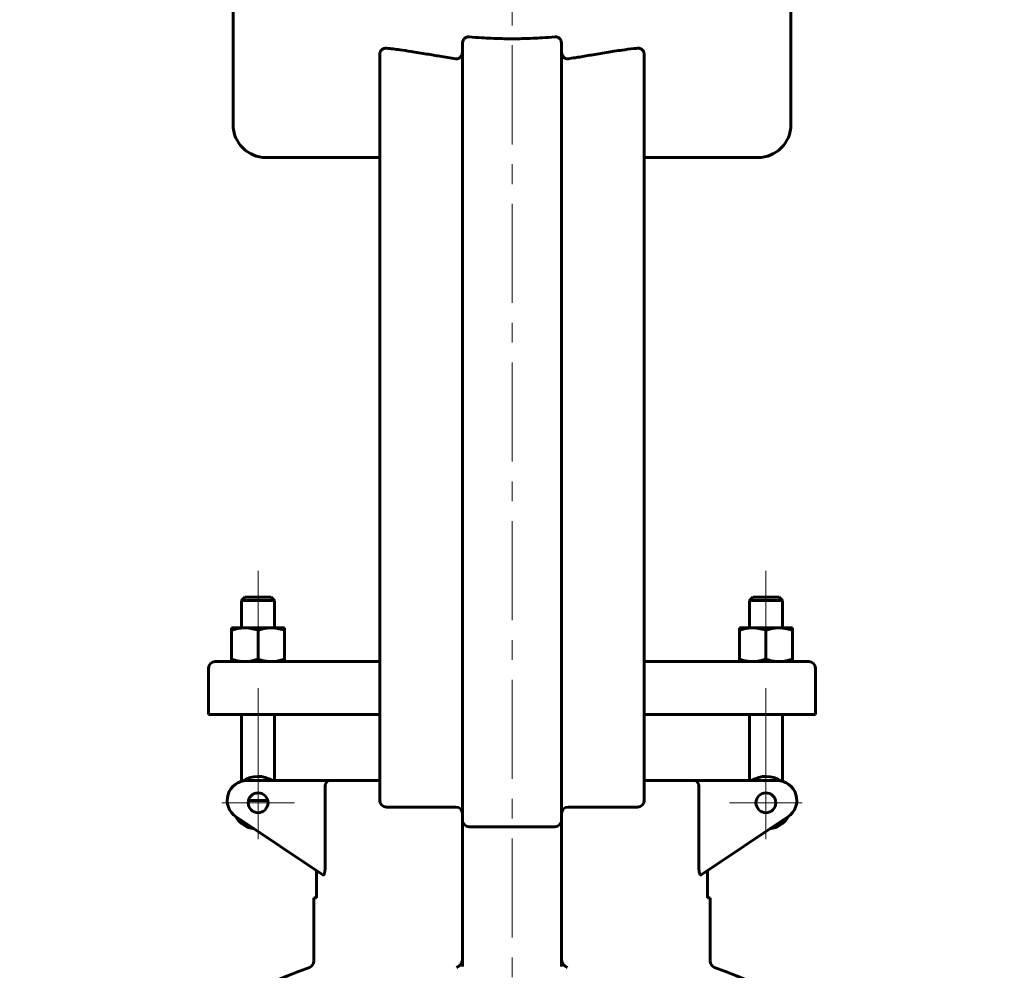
# Model space of a CAD drawing. Header units: millimetres. Extents: x 0 to 596, y -2 to 420.
# Tile 11 of 12: x 368 to 442, y 285 to 357. Entities that reach past the tile are written whole.
import ezdxf

# ---------------------------------------------------------------- set-up
doc = ezdxf.new("R2010")
doc.units = ezdxf.units.MM
doc.linetypes.add('K5LT_AXLED', pattern=[12, 7.5, -1.5, 1.5, -1.5])
doc.linetypes.add('K5LT_BASIC', pattern=[0])
doc.layers.add('Системный слой (1)', color=251, linetype='Continuous', true_color=0x6c6c6c)

# ---------------------------------------------------------------- blocks, each defined once
blk = doc.blocks.new('U41')
at = {"layer": 'Системный слой (1)', "color": 143, "linetype": 'K5LT_BASIC', "lineweight": 60, "true_color": 0x33acca}
for start, end in [(109.91702, 145.85207), (34.14794, 70.08297)]:
    blk.add_arc((404.966, 243.252), 45, start, end, dxfattribs=at)
blk = doc.blocks.new('U58')
at = {"layer": 'Системный слой (1)', "color": 143, "linetype": 'K5LT_BASIC', "lineweight": 60, "true_color": 0x33acca}
for p, q in [((386.365, 346.817), (394.966, 346.817)), ((414.966, 346.817), (423.568, 346.817))]:
    blk.add_line(p, q, dxfattribs=at)
blk = doc.blocks.new('U61')
at = {"layer": 'Системный слой (1)', "color": 30, "linetype": 'K5LT_AXLED', "lineweight": 18, "true_color": 0xff8000}
for q in [(385.759, 300.761), (383.009, 298.011), (388.509, 298.011), (385.759, 295.261)]:
    blk.add_line((385.759, 298.011), q, dxfattribs=at)
blk = doc.blocks.new('U63')
at = {"layer": 'Системный слой (1)', "color": 30, "linetype": 'K5LT_AXLED', "lineweight": 18, "true_color": 0xff8000}
for q in [(424.174, 300.761), (421.424, 298.011), (426.924, 298.011), (424.174, 295.261)]:
    blk.add_line((424.174, 298.011), q, dxfattribs=at)

msp = doc.modelspace()

# ---------------------------------------------------------------- linework, layer by layer
at = {"layer": 'Системный слой (1)', "color": 30, "linetype": 'K5LT_AXLED', "lineweight": 18, "true_color": 0xff8000}
for p, q in [((404.9665, 251.8166), (404.9665, 378.5666)), ((385.7593, 315.5666), (385.7593, 309.2416)), ((424.1737, 315.5666), (424.1737, 309.2416)), ((385.7593, 306.6916), (385.7593, 297.5723)), ((424.1737, 306.6916), (424.1737, 297.5723))]:
    msp.add_line(p, q, dxfattribs=at)
at = {"layer": 'Системный слой (1)', "color": 143, "linetype": 'K5LT_BASIC', "lineweight": 60, "true_color": 0x33acca}
for p, q in [((383.8652, 349.3166), (383.8652, 365.3166)), ((426.0678, 349.3166), (426.0678, 365.3166)), ((401.2165, 355.4209), (401.2165, 350.6667)), ((408.7165, 355.4209), (408.7165, 350.6667)), ((394.9665, 354.6242), (394.9665, 350.6667)), ((414.9665, 354.6242), (414.9665, 350.6667)), ((394.9665, 350.6667), (394.9665, 303.6916)), ((401.2165, 350.6667), (401.2165, 303.6916)), ((408.7165, 303.6916), (408.7165, 350.6667)), ((414.9665, 303.6916), (414.9665, 350.6667)), ((384.7593, 313.5666), (384.5093, 313.3166)), ((384.5093, 311.2416), (384.5093, 313.3166)), ((384.5093, 313.3166), (387.0093, 313.3166)), ((386.7593, 313.5666), (384.7593, 313.5666)), ((386.7593, 313.5666), (387.0093, 313.3166)), ((387.0093, 311.2416), (387.0093, 313.3166)), ((423.1737, 313.5666), (422.9237, 313.3166)), ((422.9237, 311.2416), (422.9237, 313.3166)), ((422.9237, 313.3166), (425.4237, 313.3166)), ((425.1737, 313.5666), (423.1737, 313.5666)), ((425.1737, 313.5666), (425.4237, 313.3166)), ((425.4237, 311.2416), (425.4237, 313.3166)), ((383.7593, 311.0629), (383.7593, 311.2416)), ((383.7593, 311.2416), (384.7593, 311.2416)), ((383.7593, 308.8702), (383.7593, 311.0629)), ((384.7593, 311.2416), (386.7593, 311.2416)), ((385.7593, 308.8702), (385.7593, 311.0629)), ((386.7593, 311.2416), (387.7593, 311.2416)), ((387.7593, 311.2416), (387.7593, 311.0629)), ((387.7593, 308.8702), (387.7593, 311.0629)), ((422.1737, 311.2416), (423.1737, 311.2416)), ((422.1737, 311.0629), (422.1737, 311.2416)), ((422.1737, 308.8702), (422.1737, 311.0629)), ((423.1737, 311.2416), (425.1737, 311.2416)), ((424.1737, 308.8702), (424.1737, 311.0629)), ((425.1737, 311.2416), (426.1737, 311.2416)), ((426.1737, 311.2416), (426.1737, 311.0629)), ((426.1737, 308.8702), (426.1737, 311.0629)), ((384.9133, 308.6916), (382.5093, 308.6916)), ((383.7593, 308.6916), (383.7593, 308.8702)), ((394.9665, 308.6916), (384.9133, 308.6916)), ((387.7593, 308.8702), (387.7593, 308.6916)), ((425.0197, 308.6916), (414.9665, 308.6916)), ((422.1737, 308.6916), (422.1737, 308.8702)), ((427.4237, 308.6916), (425.0197, 308.6916)), ((426.1737, 308.8702), (426.1737, 308.6916)), ((382.0093, 304.6916), (382.0093, 308.1916)), ((427.9237, 304.6916), (427.9237, 308.1916)), ((382.0093, 304.6916), (384.7831, 304.6916)), ((384.5093, 299.6341), (384.5093, 304.6916)), ((384.7831, 304.6916), (394.9665, 304.6916)), ((387.0093, 299.6916), (387.0093, 304.6916)), ((414.9665, 304.6916), (425.1499, 304.6916)), ((422.9237, 299.6916), (422.9237, 304.6916)), ((425.1499, 304.6916), (427.9237, 304.6916)), ((425.4237, 299.6341), (425.4237, 304.6916)), ((394.9665, 303.6916), (394.9665, 298.1916)), ((401.2165, 303.6916), (401.2165, 296.6916)), ((408.7165, 296.6916), (408.7165, 303.6916)), ((414.9665, 298.1916), (414.9665, 303.6916)), ((391.1824, 299.6916), (384.9206, 299.6916)), ((394.9665, 299.6916), (391.1824, 299.6916)), ((418.7505, 299.6916), (414.9665, 299.6916)), ((425.0123, 299.6916), (418.7505, 299.6916)), ((390.8243, 299.1916), (390.8243, 293.0539)), ((419.1086, 293.0539), (419.1086, 299.1916)), ((386.4873, 298.1916), (385.0314, 298.1916)), ((395.4665, 297.6916), (400.7165, 297.6916)), ((409.2165, 297.6916), (414.4665, 297.6916)), ((384.0886, 296.9435), (390.6574, 292.5643)), ((401.2165, 296.6916), (401.2165, 285.6337)), ((408.7165, 285.6337), (408.7165, 296.6916)), ((419.2756, 292.5643), (425.8444, 296.9435)), ((401.7165, 296.1916), (408.2165, 296.1916)), ((390.1763, 292.885), (390.1763, 290.8166)), ((419.7567, 290.8166), (419.7567, 292.885)), ((390.1763, 290.8166), (389.9665, 290.8166)), ((389.9665, 286.0307), (389.9665, 290.8166)), ((419.9665, 290.8166), (419.7567, 290.8166)), ((419.9665, 286.0307), (419.9665, 290.8166))]:
    msp.add_line(p, q, dxfattribs=at)
for centre in [(385.7593, 298.0111), (424.1737, 298.0111)]:
    msp.add_circle(centre, 0.75, dxfattribs=at)
for centre, radius, start, end in [((386.3652, 349.3166), 2.5, 180, 270), ((423.5678, 349.3166), 2.5, 270, 0), ((382.5093, 308.1916), 0.5, 90, 180), ((427.4237, 308.1916), 0.5, 0, 90), ((384.9206, 298.1916), 1.5, 90, 236.309932), ((385.7593, 298.0111), 2, 57.164742, 124.279557), ((424.1737, 298.0111), 2, 55.720443, 122.835258), ((425.0123, 298.1916), 1.5, 303.690068, 90), ((395.4665, 298.1916), 0.5, 180, 270), ((414.4665, 298.1916), 0.5, 270, 0), ((400.7165, 297.1916), 0.5, 0, 90), ((409.2165, 297.1916), 0.5, 90, 180), ((385.7593, 298.0111), 2, 211.432739, 261.144264), ((401.7165, 296.6916), 0.5, 180, 270), ((408.2165, 296.6916), 0.5, 270, 0), ((424.1737, 298.0111), 2, 278.855736, 328.567261), ((389.4665, 286.0307), 0.5, 289.91705, 0), ((420.4665, 286.0307), 0.5, 180, 250.08295)]:
    msp.add_arc(centre, radius, start, end, dxfattribs=at)
for points, knots in [([(401.2165, 355.4209), (401.2165, 355.4618), (401.2242, 355.5465), (401.2524, 355.6378), (401.2816, 355.6988), (401.3007, 355.7325), (401.3248, 355.7678), (401.3582, 355.8085), (401.3994, 355.8479), (401.4502, 355.8844), (401.4992, 355.9106), (401.558, 355.9329), (401.6295, 355.9484), (401.6862, 355.9494), (401.7165, 355.9469)], [0, 0, 0, 0, 2.2400632, 4.6106339, 5.1878413, 5.9422332, 6.7298454, 7.5324129, 8.8287939, 9.8545143, 10.9734483, 11.8831384, 13.3201707, 15, 15, 15, 15]), ([(404.9665, 355.803), (404.7041, 355.803), (404.1749, 355.809), (403.4118, 355.8347), (402.5872, 355.879), (402.0331, 355.9202), (401.7165, 355.9469)], [0, 0, 0, 0, 1.6389081, 3.3311725, 4.8822207, 7, 7, 7, 7]), ([(404.9665, 355.803), (405.2289, 355.803), (405.7581, 355.809), (406.5212, 355.8347), (407.3457, 355.879), (407.8999, 355.9202), (408.2165, 355.9469)], [0, 0, 0, 0, 1.6389081, 3.3311725, 4.8822207, 7, 7, 7, 7]), ([(408.2165, 355.9469), (408.2403, 355.9489), (408.2805, 355.949), (408.3393, 355.9411), (408.3878, 355.9283), (408.433, 355.9105), (408.4812, 355.8855), (408.5338, 355.8485), (408.5845, 355.7985), (408.6298, 355.7388), (408.6679, 355.669), (408.7058, 355.5617), (408.7165, 355.4766), (408.7165, 355.4209)], [0, 0, 0, 0, 1.2318583, 2.0639325, 3.0558046, 3.81374, 4.5646883, 5.845173, 7.1089637, 8.2089941, 9.6743403, 11.1604164, 14, 14, 14, 14]), ([(394.9665, 354.6242), (394.9665, 354.6531), (394.9702, 354.6967), (394.9828, 354.7537), (394.9965, 354.7962), (395.0146, 354.8384), (395.0376, 354.8801), (395.0663, 354.9208), (395.0999, 354.9587), (395.1415, 354.996), (395.1913, 355.0301), (395.2496, 355.0584), (395.3068, 355.0766), (395.3792, 355.0899), (395.4315, 355.0906), (395.4665, 355.0872)], [0, 0, 0, 0, 1.6860972, 2.5462307, 3.4297091, 4.3250275, 5.2850189, 6.2980258, 7.3601477, 8.4187572, 9.7990765, 11.1895839, 12.5903162, 13.7007284, 16, 16, 16, 16]), ([(395.4665, 355.0872), (395.7998, 355.0552), (396.4156, 354.9819), (397.4343, 354.8319), (398.4458, 354.6639), (399.576, 354.4712), (400.312, 354.3511), (400.7165, 354.2898)], [0, 0, 0, 0, 1.5959001, 2.9160658, 4.7385274, 6.2214124, 8, 8, 8, 8]), ([(400.7165, 354.2898), (400.7408, 354.2861), (400.7778, 354.2839), (400.8269, 354.288), (400.8631, 354.2946), (400.8984, 354.3047), (400.9324, 354.3182), (400.9648, 354.3347), (400.995, 354.3537), (401.026, 354.3772), (401.0605, 354.4088), (401.1016, 354.4561), (401.1413, 354.5176), (401.1734, 354.5877), (401.1943, 354.6531), (401.2116, 354.7339), (401.2165, 354.7927), (401.2165, 354.8323)], [0, 0, 0, 0, 1.6020014, 2.4002761, 3.194604, 3.9870302, 4.7766321, 5.5649876, 6.3317076, 7.0786544, 8.0663296, 9.3396718, 11.0934561, 12.7400321, 14.2543614, 15.4719667, 18, 18, 18, 18]), ([(408.7165, 354.8323), (408.7165, 354.7823), (408.725, 354.7005), (408.7524, 354.6073), (408.7751, 354.5538), (408.7995, 354.5055), (408.8305, 354.4575), (408.8669, 354.4151), (408.9024, 354.3807), (408.9398, 354.3515), (408.9863, 354.3245), (409.0325, 354.3049), (409.0804, 354.2918), (409.13, 354.2851), (409.1752, 354.2849), (409.2045, 354.288), (409.2165, 354.2898)], [0, 0, 0, 0, 3.0239902, 4.9052662, 5.8365976, 6.5326631, 8.1696124, 9.2798674, 9.9161172, 11.1714285, 12.1586664, 13.1896749, 14.230981, 15.1932806, 16.253347, 17, 17, 17, 17]), ([(409.2165, 354.2898), (409.3909, 354.3162), (409.6323, 354.354), (410.2113, 354.4475), (411.0086, 354.582), (412.127, 354.772), (413.202, 354.939), (413.9806, 355.0379), (414.3699, 355.0779), (414.4665, 355.0872)], [0, 0, 0, 0, 0.9583128, 1.3316373, 3.2083074, 5.411963, 7.6777139, 9.4220165, 10, 10, 10, 10]), ([(414.4665, 355.0872), (414.4909, 355.0896), (414.5484, 355.0907), (414.627, 355.0778), (414.6977, 355.0524), (414.7506, 355.0243), (414.7969, 354.9916), (414.8399, 354.9523), (414.8785, 354.906), (414.9089, 354.8574), (414.93, 354.8126), (414.9454, 354.7702), (414.9614, 354.7087), (414.9665, 354.6587), (414.9665, 354.6242)], [0, 0, 0, 0, 1.5063649, 3.5186516, 4.8694104, 6.0689645, 7.1259927, 8.2409958, 9.4805972, 10.6061751, 11.4966387, 12.2581152, 13.114646, 15, 15, 15, 15]), ([(384.7593, 311.2416), (384.6874, 311.2416), (384.55, 311.2358), (384.3401, 311.2108), (384.0853, 311.1616), (383.8868, 311.1054), (383.7593, 311.0629)], [0, 0, 0, 0, 1.5650017, 3.0195253, 4.5909393, 7, 7, 7, 7]), ([(385.7593, 311.0629), (385.6503, 311.0993), (385.4667, 311.1526), (385.2362, 311.2008), (385.0453, 311.2278), (384.8928, 311.2395), (384.7954, 311.2416), (384.7593, 311.2416)], [0, 0, 0, 0, 2.3590025, 4.1710094, 5.5638785, 7.1013752, 8, 8, 8, 8]), ([(386.7593, 311.2416), (386.6874, 311.2416), (386.55, 311.2358), (386.3401, 311.2108), (386.0853, 311.1616), (385.8868, 311.1054), (385.7593, 311.0629)], [0, 0, 0, 0, 1.5650017, 3.0195253, 4.5909393, 7, 7, 7, 7]), ([(387.7593, 311.0629), (387.6503, 311.0993), (387.4667, 311.1526), (387.2362, 311.2008), (387.0453, 311.2278), (386.8928, 311.2395), (386.7954, 311.2416), (386.7593, 311.2416)], [0, 0, 0, 0, 2.3590025, 4.1710094, 5.5638785, 7.1013752, 8, 8, 8, 8]), ([(423.1737, 311.2416), (423.1017, 311.2416), (422.9643, 311.2358), (422.7544, 311.2108), (422.4996, 311.1616), (422.3011, 311.1054), (422.1737, 311.0629)], [0, 0, 0, 0, 1.5650017, 3.0195253, 4.5909393, 7, 7, 7, 7]), ([(424.1737, 311.0629), (424.0646, 311.0993), (423.881, 311.1526), (423.6506, 311.2008), (423.4596, 311.2278), (423.3071, 311.2395), (423.2097, 311.2416), (423.1737, 311.2416)], [0, 0, 0, 0, 2.3590025, 4.1710094, 5.5638785, 7.1013752, 8, 8, 8, 8]), ([(425.1737, 311.2416), (425.1017, 311.2416), (424.9643, 311.2358), (424.7544, 311.2108), (424.4996, 311.1616), (424.3011, 311.1054), (424.1737, 311.0629)], [0, 0, 0, 0, 1.5650017, 3.0195253, 4.5909393, 7, 7, 7, 7]), ([(426.1737, 311.0629), (426.0646, 311.0993), (425.881, 311.1526), (425.6506, 311.2008), (425.4596, 311.2278), (425.3071, 311.2395), (425.2097, 311.2416), (425.1737, 311.2416)], [0, 0, 0, 0, 2.3590025, 4.1710094, 5.5638785, 7.1013752, 8, 8, 8, 8]), ([(383.7593, 308.8702), (383.8684, 308.8338), (384.0519, 308.7805), (384.2824, 308.7323), (384.4734, 308.7053), (384.6258, 308.6936), (384.7232, 308.6916), (384.7593, 308.6916)], [0, 0, 0, 0, 2.3590025, 4.1710094, 5.5638785, 7.1013752, 8, 8, 8, 8]), ([(384.7593, 308.6916), (384.8312, 308.6916), (384.9687, 308.6973), (385.1785, 308.7223), (385.4334, 308.7715), (385.6319, 308.8277), (385.7593, 308.8702)], [0, 0, 0, 0, 1.5650017, 3.0195253, 4.5909393, 7, 7, 7, 7]), ([(385.7593, 308.8702), (385.8684, 308.8338), (386.0519, 308.7805), (386.2824, 308.7323), (386.4734, 308.7053), (386.6258, 308.6936), (386.7232, 308.6916), (386.7593, 308.6916)], [0, 0, 0, 0, 2.3590025, 4.1710094, 5.5638785, 7.1013752, 8, 8, 8, 8]), ([(386.7593, 308.6916), (386.8312, 308.6916), (386.9687, 308.6973), (387.1785, 308.7223), (387.4334, 308.7715), (387.6319, 308.8277), (387.7593, 308.8702)], [0, 0, 0, 0, 1.5650017, 3.0195253, 4.5909393, 7, 7, 7, 7]), ([(422.1737, 308.8702), (422.2827, 308.8338), (422.4663, 308.7805), (422.6967, 308.7323), (422.8877, 308.7053), (423.0402, 308.6936), (423.1376, 308.6916), (423.1737, 308.6916)], [0, 0, 0, 0, 2.3590025, 4.1710094, 5.5638785, 7.1013752, 8, 8, 8, 8]), ([(423.1737, 308.6916), (423.2456, 308.6916), (423.383, 308.6973), (423.5929, 308.7223), (423.8477, 308.7715), (424.0462, 308.8277), (424.1737, 308.8702)], [0, 0, 0, 0, 1.5650017, 3.0195253, 4.5909393, 7, 7, 7, 7]), ([(424.1737, 308.8702), (424.2827, 308.8338), (424.4663, 308.7805), (424.6967, 308.7323), (424.8877, 308.7053), (425.0402, 308.6936), (425.1376, 308.6916), (425.1737, 308.6916)], [0, 0, 0, 0, 2.3590025, 4.1710094, 5.5638785, 7.1013752, 8, 8, 8, 8]), ([(425.1737, 308.6916), (425.2456, 308.6916), (425.383, 308.6973), (425.5929, 308.7223), (425.8477, 308.7715), (426.0462, 308.8277), (426.1737, 308.8702)], [0, 0, 0, 0, 1.5650017, 3.0195253, 4.5909393, 7, 7, 7, 7]), ([(391.1824, 299.6916), (391.1418, 299.6916), (391.0887, 299.6793), (391.0316, 299.6464), (390.9808, 299.6098), (390.9378, 299.5632), (390.9018, 299.5041), (390.8878, 299.4776), (390.8752, 299.4504), (390.8597, 299.4115), (390.8448, 299.3631), (390.8315, 299.2983), (390.8254, 299.2431), (390.8243, 299.2043), (390.8243, 299.1916)], [0, 0, 0, 0, 3.5318042, 4.6115772, 5.2678916, 8.3496816, 9.0362392, 9.6626111, 10.1853199, 10.8187399, 12.0982961, 12.9995345, 14.3460853, 15, 15, 15, 15]), ([(418.7505, 299.6916), (418.7911, 299.6916), (418.8443, 299.6793), (418.9014, 299.6464), (418.9521, 299.6098), (418.9951, 299.5632), (419.0312, 299.5041), (419.0452, 299.4776), (419.0577, 299.4504), (419.0733, 299.4115), (419.0881, 299.3631), (419.1015, 299.2983), (419.1076, 299.2431), (419.1086, 299.2043), (419.1086, 299.1916)], [0, 0, 0, 0, 3.5318042, 4.6115772, 5.2678916, 8.3496816, 9.0362392, 9.6626111, 10.1853199, 10.8187399, 12.0982961, 12.9995345, 14.3460853, 15, 15, 15, 15]), ([(390.8243, 293.0539), (390.8242, 293.0385), (390.8241, 293.0179), (390.8233, 292.9871), (390.8221, 292.9578), (390.8204, 292.9287), (390.8186, 292.9046), (390.816, 292.8751), (390.8129, 292.8469), (390.8075, 292.8078), (390.8032, 292.7808), (390.7967, 292.7476), (390.7892, 292.7145), (390.7808, 292.6845), (390.7725, 292.6601), (390.7674, 292.6464), (390.7603, 292.6295), (390.7523, 292.6129), (390.7421, 292.5957), (390.727, 292.5749), (390.7139, 292.5638), (390.6992, 292.557), (390.6921, 292.5553), (390.6817, 292.5549), (390.6747, 292.5561), (390.6657, 292.5593), (390.6608, 292.5621), (390.6574, 292.5643)], [0, 0, 0, 0, 1.607355, 2.1201056, 3.1250627, 4.5649335, 5.0566843, 5.5731398, 7.5815078, 7.9880458, 9.7715822, 10.5719919, 11.8609178, 13.826959, 14.6147275, 15.5340685, 16.0153085, 17.4779617, 18.5834537, 19.6824981, 22.6843322, 22.8882608, 24.4572671, 24.9493315, 26.3106003, 26.7815939, 28, 28, 28, 28]), ([(419.2756, 292.5643), (419.2704, 292.5611), (419.2639, 292.5576), (419.2522, 292.5549), (419.2449, 292.5548), (419.234, 292.5571), (419.2265, 292.56), (419.2156, 292.5672), (419.2052, 292.5767), (419.1942, 292.5908), (419.1853, 292.6049), (419.1769, 292.6205), (419.1695, 292.6368), (419.1628, 292.6537), (419.1574, 292.6688), (419.1498, 292.6926), (419.1407, 292.7267), (419.1329, 292.7639), (419.1268, 292.7987), (419.123, 292.825), (419.1188, 292.8577), (419.1159, 292.8864), (419.1128, 292.9247), (419.1109, 292.9571), (419.109, 293.0033), (419.1086, 293.033), (419.1086, 293.0539)], [0, 0, 0, 0, 1.7882695, 2.1317472, 3.7897816, 4.0983885, 5.5533111, 6.0907615, 7.5513769, 8.8682397, 9.7178591, 10.5762345, 11.8646632, 12.514831, 13.2403958, 14.1206065, 15.8522769, 17.5633889, 18.3985198, 19.640938, 20.3158491, 21.7448274, 22.4952346, 24.0797025, 24.8929449, 27, 27, 27, 27]), ([(400.7632, 285.5606), (400.804, 285.5746), (400.8645, 285.6026), (400.9448, 285.6558), (401.0042, 285.7051), (401.0585, 285.7617), (401.1056, 285.8223), (401.1399, 285.8777), (401.1644, 285.9271), (401.184, 285.9741), (401.1949, 286.0089), (401.2004, 286.0307)], [0, 0, 0, 0, 2.591718, 3.8764163, 5.42502, 6.8163702, 8.0512549, 9.4287398, 10.1549556, 10.8522824, 12, 12, 12, 12]), ([(409.1698, 285.5606), (409.129, 285.5746), (409.0684, 285.6027), (408.9881, 285.6559), (408.9287, 285.7052), (408.8745, 285.7617), (408.8327, 285.8154), (408.7994, 285.8671), (408.763, 285.9355), (408.7423, 285.9919), (408.7325, 286.0307)], [0, 0, 0, 0, 2.3733709, 3.5513458, 4.9693868, 6.2449302, 7.3773044, 8.2247886, 9.1438412, 11, 11, 11, 11])]:
    msp.add_open_spline(points, degree=3, knots=knots, dxfattribs=at)
for points in [[(401.2004, 286.0307), (401.2112, 286.0735), (401.2165, 286.1178), (401.2165, 286.162)], [(408.7165, 286.162), (408.7165, 286.1177), (408.7218, 286.0734), (408.7325, 286.0307)]]:
    msp.add_open_spline(points, degree=3, dxfattribs=at)

# ---------------------------------------------------------------- block references
at = {"layer": 'Системный слой (1)'}
for name in ['U58', 'U61', 'U63', 'U41']:
    msp.add_blockref(name, (0, 0), dxfattribs=at)

doc.saveas('drawing.dxf')
